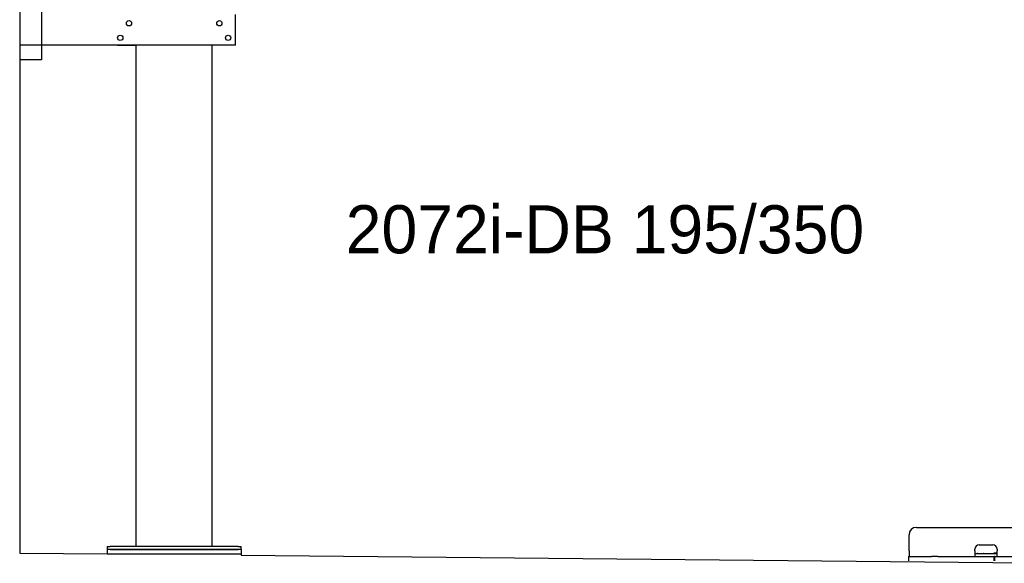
# Model space of a CAD drawing. Extents: x 1073 to 6773, y 5991 to 11616.
# Tile 1 of 58: x 1073 to 4451, y 6131 to 7995. Entities that reach past the tile are written whole.
import ezdxf

# ---------------------------------------------------------------- set-up
doc = ezdxf.new("R2010")
doc.units = 0
doc.layers.get('0').update_dxf_attribs({"linetype": 'CONTINUOUS'})
doc.layers.add('0___1', color=7, linetype='CONTINUOUS')
doc.styles.add('STANDARD-1', font='txt')

# ---------------------------------------------------------------- blocks, each defined once
blk = doc.blocks.new('*U11')
at = {"layer": '0___1', "style": 'STANDARD-1'}
blk.add_text('2072i-DB 195/350', height=165, dxfattribs=at).set_placement((2191.2, 7193.9))

msp = doc.modelspace()

# ---------------------------------------------------------------- linework, layer by layer
for p, q in [((1072.8, 11115.9), (1072.8, 6165.9)), ((1147.8, 8063), (1147.8, 7858)), ((1812.8, 7908), (1812.8, 8013)), ((1812.8, 7908), (1072.8, 7908)), ((1407.8, 7908), (1470.8, 7908)), ((1472.8, 6188), (1472.8, 7908)), ((1732.8, 6188), (1732.8, 7908)), ((1797.8, 7908), (1734.8, 7908)), ((1147.8, 7858), (1072.8, 7858)), ((4149, 6254), (4689, 6254)), ((4124, 6174), (4124, 6229)), ((1372.8, 6188), (1372.8, 6178)), ((1372.8, 6188), (1382.8, 6188)), ((1822.8, 6188), (1382.8, 6188)), ((1822.8, 6188), (1832.8, 6188)), ((1832.8, 6178), (1832.8, 6188)), ((4365, 6194), (4411, 6194)), ((1072.8, 6165.9), (1372.8, 6163)), ((1372.8, 6178), (1372.8, 6163)), ((1832.8, 6178), (1372.8, 6178)), ((1372.8, 6163), (1832.8, 6163)), ((1382.8, 6178), (1822.8, 6178)), ((1832.8, 6178), (1832.8, 6163)), ((1832.8, 6163), (1832.8, 6158.6)), ((1832.8, 6158.6), (4717.8, 6130.9)), ((4121.5, 6154), (4131.5, 6154)), ((4121.5, 6154), (4121.5, 6139)), ((4124, 6174), (4124, 6154)), ((4131.5, 6154), (4178, 6154)), ((4178, 6154), (4187.6, 6154)), ((4187.6, 6154), (4200.6, 6154)), ((4222.4, 6154), (4200.6, 6154)), ((4222.4, 6154), (4235.5, 6154)), ((4235.5, 6154), (4245.1, 6154)), ((4245.1, 6154), (4405.5, 6154)), ((4350, 6174), (4350, 6179)), ((4350, 6174), (4350, 6154)), ((4352, 6164), (4350, 6164)), ((4352, 6164), (4424, 6164)), ((4405.5, 6154), (4415.5, 6154)), ((4417.5, 6154), (4415.5, 6154)), ((4415.5, 6139), (4415.5, 6154)), ((4416, 6166), (4417, 6166)), ((4426, 6166), (4417, 6166)), ((4417.5, 6154), (4427.5, 6154)), ((4417.5, 6154), (4417.5, 6139)), ((4423, 6166), (4423, 6165)), ((4423, 6164), (4423, 6165)), ((4426, 6164), (4424, 6164)), ((4426, 6179), (4426, 6174)), ((4426, 6154), (4426, 6174)), ((4427.5, 6154), (4633, 6154))]:
    msp.add_line(p, q)
for centre in [(1447.8, 7983), (1757.8, 7983), (1417.8, 7933), (1787.8, 7933)]:
    msp.add_circle(centre, 9)
for centre, radius, start, end in [((4149, 6229), 25, 90, 180), ((4365, 6179), 15, 90, 180), ((4411, 6179), 15, 0, 90), ((4357.3, 6165), 1, 270, 330), ((4359, 6164), 1, 0, 150), ((4379, 6164), 1, 30, 180), ((4380.8, 6165), 1, 210, 270), ((4414, 6165), 1, 270, 0), ((4416, 6165), 1, 90, 180)]:
    msp.add_arc(centre, radius, start, end)

# ---------------------------------------------------------------- block references
msp.add_blockref('*U11', (0, 0))

doc.saveas('drawing.dxf')
